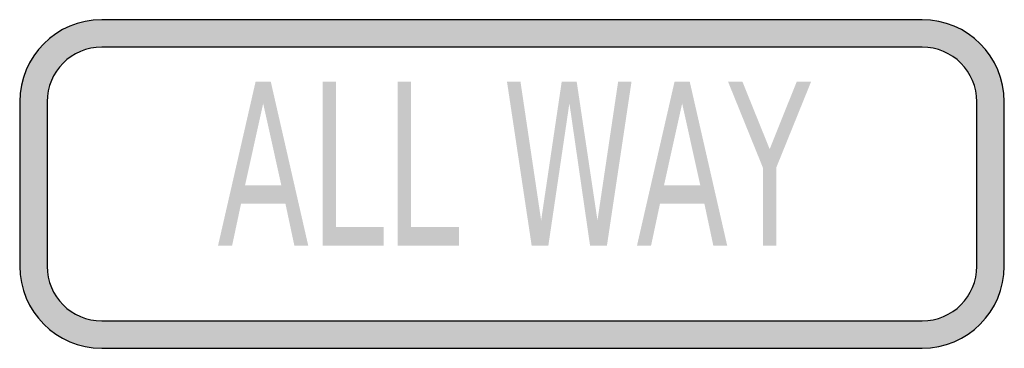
# Model space of a CAD drawing. Header units: inches. Extents: x -0.5 to 0.5, y -0.17 to 0.17.
import ezdxf

# ---------------------------------------------------------------- set-up
doc = ezdxf.new("R2010")
doc.units = ezdxf.units.IN
doc.header["$MEASUREMENT"] = 0

msp = doc.modelspace()

# ---------------------------------------------------------------- hatches: boundary and pattern name
h = msp.add_hatch(color=7)
h.paths.add_polyline_path([(0.4167, -0.1667), (-0.4167, -0.1667), (-0.4223, -0.1665), (-0.428, -0.1658), (-0.4335, -0.165), (-0.4388, -0.1637), (-0.444, -0.162), (-0.4492, -0.1602), (-0.454, -0.1578), (-0.4587, -0.1553), (-0.4633, -0.1523), (-0.4677, -0.1493), (-0.4717, -0.1458), (-0.4757, -0.1422), (-0.4792, -0.1383), (-0.4827, -0.1342), (-0.4858, -0.1298), (-0.4887, -0.1253), (-0.4912, -0.1207), (-0.4935, -0.1157), (-0.4953, -0.1107), (-0.497, -0.1055), (-0.4983, -0.1002), (-0.4992, -0.0947), (-0.4998, -0.089), (-0.5, -0.0833), (-0.5, 0.0833), (-0.4998, 0.089), (-0.4992, 0.0947), (-0.4983, 0.1002), (-0.497, 0.1055), (-0.4953, 0.1107), (-0.4935, 0.1158), (-0.4912, 0.1207), (-0.4887, 0.1253), (-0.4858, 0.13), (-0.4827, 0.1343), (-0.4792, 0.1383), (-0.4757, 0.1423), (-0.4717, 0.146), (-0.4677, 0.1493), (-0.4633, 0.1525), (-0.4587, 0.1553), (-0.454, 0.1578), (-0.4492, 0.1602), (-0.444, 0.162), (-0.4388, 0.1637), (-0.4335, 0.165), (-0.428, 0.166), (-0.4223, 0.1665), (-0.4167, 0.1667), (0.4167, 0.1667), (0.4223, 0.1665), (0.428, 0.166), (0.4335, 0.165), (0.4388, 0.1637), (0.444, 0.162), (0.449, 0.1602), (0.454, 0.1578), (0.4587, 0.1553), (0.4632, 0.1525), (0.4675, 0.1493), (0.4717, 0.146), (0.4755, 0.1423), (0.4792, 0.1383), (0.4827, 0.1343), (0.4857, 0.13), (0.4887, 0.1253), (0.4912, 0.1207), (0.4935, 0.1158), (0.4953, 0.1107), (0.497, 0.1055), (0.4983, 0.1002), (0.4992, 0.0947), (0.4998, 0.089), (0.5, 0.0833), (0.5, -0.0833), (0.4998, -0.089), (0.4992, -0.0947), (0.4983, -0.1002), (0.497, -0.1055), (0.4953, -0.1107), (0.4935, -0.1157), (0.4912, -0.1207), (0.4887, -0.1253), (0.4857, -0.1298), (0.4827, -0.1342), (0.4792, -0.1383), (0.4755, -0.1422), (0.4717, -0.1458), (0.4675, -0.1493), (0.4632, -0.1523), (0.4587, -0.1553), (0.454, -0.1578), (0.449, -0.1602), (0.444, -0.162), (0.4388, -0.1637), (0.4335, -0.165), (0.428, -0.1658), (0.4223, -0.1665), (0.4167, -0.1667)])
h.paths.add_polyline_path([(-0.4167, 0.1388), (0.4167, 0.1388), (0.4242, 0.1383), (0.4313, 0.137), (0.4383, 0.1345), (0.4447, 0.1313), (0.4507, 0.1273), (0.456, 0.1227), (0.4607, 0.1173), (0.4647, 0.1113), (0.4678, 0.105), (0.4702, 0.0982), (0.4717, 0.0908), (0.4722, 0.0833), (0.4722, -0.0833), (0.4717, -0.0908), (0.4702, -0.098), (0.4678, -0.105), (0.4647, -0.1113), (0.4607, -0.1173), (0.456, -0.1227), (0.4507, -0.1273), (0.4447, -0.1313), (0.4383, -0.1345), (0.4313, -0.1368), (0.4242, -0.1383), (0.4167, -0.1388), (-0.4167, -0.1388), (-0.4242, -0.1383), (-0.4315, -0.1368), (-0.4383, -0.1345), (-0.4447, -0.1313), (-0.4507, -0.1273), (-0.456, -0.1227), (-0.4607, -0.1173), (-0.4647, -0.1113), (-0.4678, -0.105), (-0.4702, -0.098), (-0.4717, -0.0908), (-0.4722, -0.0833), (-0.4722, 0.0833), (-0.4717, 0.0908), (-0.4702, 0.0982), (-0.4678, 0.105), (-0.4647, 0.1113), (-0.4607, 0.1173), (-0.456, 0.1227), (-0.4507, 0.1273), (-0.4447, 0.1313), (-0.4383, 0.1345), (-0.4315, 0.137), (-0.4242, 0.1383), (-0.4167, 0.1388)], flags=0)
h = msp.add_hatch(color=7)
h.paths.add_polyline_path([(-0.2604, 0.1039), (-0.245, 0.1039), (-0.2069, -0.0627), (-0.221, -0.0627), (-0.2301, -0.02), (-0.2752, -0.02), (-0.2843, -0.0627), (-0.2986, -0.0627), (-0.2604, 0.1039)])
h.paths.add_polyline_path([(-0.2527, 0.0817), (-0.2711, -0.0012), (-0.2343, -0.0012), (-0.2527, 0.0817)], flags=0)
for points in [[(-0.1924, 0.1039), (-0.1788, 0.1039), (-0.1788, -0.0437), (-0.1302, -0.0437), (-0.1302, -0.0627), (-0.1924, -0.0627), (-0.1924, 0.1039)], [(-0.116, 0.1039), (-0.1025, 0.1039), (-0.1025, -0.0437), (-0.0538, -0.0437), (-0.0538, -0.0627), (-0.116, -0.0627), (-0.116, 0.1039)], [(-0.0051, 0.1039), (0.0086, 0.1039), (0.0296, -0.0369), (0.0505, 0.1039), (0.0657, 0.1039), (0.0868, -0.0369), (0.1078, 0.1039), (0.1214, 0.1039), (0.0964, -0.0627), (0.0793, -0.0627), (0.0583, 0.0819), (0.0369, -0.0627), (0.02, -0.0627), (-0.0051, 0.1039)], [(0.2194, 0.1039), (0.234, 0.1039), (0.2617, 0.0354), (0.2892, 0.1039), (0.3038, 0.1039), (0.2684, 0.0166), (0.2684, -0.0627), (0.2548, -0.0627), (0.2548, 0.0166), (0.2194, 0.1039)]]:
    msp.add_hatch(color=7).paths.add_polyline_path(points)
h = msp.add_hatch(color=7)
h.paths.add_polyline_path([(0.1651, 0.1039), (0.1805, 0.1039), (0.2186, -0.0627), (0.2045, -0.0627), (0.1954, -0.02), (0.1503, -0.02), (0.1412, -0.0627), (0.1269, -0.0627), (0.1651, 0.1039)])
h.paths.add_polyline_path([(0.1728, 0.0817), (0.1544, -0.0012), (0.1912, -0.0012), (0.1728, 0.0817)], flags=0)

# ---------------------------------------------------------------- linework, layer by layer
at = {"color": 7}
for p, q in [((0.4166, 0.1667), (-0.4166, 0.1667)), ((0.4166, 0.1389), (-0.4166, 0.1389)), ((-0.5, 0.0834), (-0.5, -0.0833)), ((-0.4722, 0.0834), (-0.4722, -0.0833)), ((0.4722, -0.0833), (0.4722, 0.0834)), ((0.5, -0.0833), (0.5, 0.0834)), ((-0.4166, -0.1389), (0.4166, -0.1389)), ((-0.4166, -0.1667), (0.4166, -0.1667))]:
    msp.add_line(p, q, dxfattribs=at)
for points in [[(-0.4167, 0.1667), (-0.4627, 0.1667), (-0.5, 0.1294), (-0.5, 0.0833)], [(0.5, 0.0833), (0.5, 0.1294), (0.4627, 0.1667), (0.4166, 0.1667)], [(-0.4167, 0.1389), (-0.4474, 0.1389), (-0.4722, 0.114), (-0.4722, 0.0833)], [(0.4722, 0.0833), (0.4722, 0.114), (0.4473, 0.1389), (0.4166, 0.1389)], [(-0.5, -0.0833), (-0.5, -0.1293), (-0.4627, -0.1666), (-0.4167, -0.1666)], [(-0.4722, -0.0833), (-0.4722, -0.114), (-0.4474, -0.1389), (-0.4167, -0.1389)], [(0.4166, -0.1666), (0.4627, -0.1666), (0.5, -0.1293), (0.5, -0.0833)], [(0.4166, -0.1389), (0.4473, -0.1389), (0.4722, -0.114), (0.4722, -0.0833)]]:
    msp.add_open_spline(points, degree=3, dxfattribs=at)

doc.saveas('drawing.dxf')
